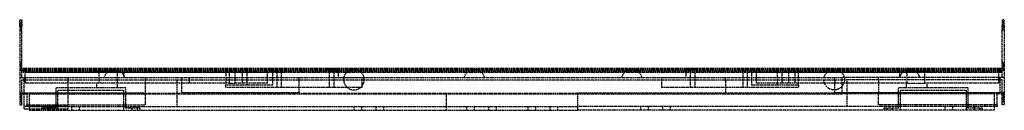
# Model space of a CAD drawing. Header units: millimetres. Extents: x -900 to 0, y 0 to 83.
import ezdxf

# ---------------------------------------------------------------- set-up
doc = ezdxf.new("R2010")
doc.units = ezdxf.units.MM
doc.header["$LTSCALE"] = 10
doc.linetypes.add('ALLCAD_Strich', pattern=[0.2, 0.15, -0.05])
doc.layers.add('BESCH_KONT_sich_schn_seit_2d', color=160, linetype='Continuous')

msp = doc.modelspace()

# ---------------------------------------------------------------- linework, layer by layer
at = {"layer": 'BESCH_KONT_sich_schn_seit_2d', "linetype": 'ALLCAD_Strich', "extrusion": (-1.09476e-47, 1, -2.22045e-16)}
for p, q in [((-900, 76.95), (-900, 82.95)), ((-900, 82.95), (-898, 82.95)), ((-899, 80.25), (-898, 81.25)), ((-898, 82.95), (-898, 76.95)), ((-2, 82.95), (-2, 76.95)), ((0, 82.95), (-2, 82.95)), ((-1, 80.25), (-2, 81.25)), ((0, 76.95), (0, 82.95)), ((-899, 80.25), (-900, 80.25)), ((-900, 76.95), (-900, 29.95)), ((-900, 76.95), (-898, 76.95)), ((-899, 73.75), (-900, 73.75)), ((-899, 80.25), (-899, 73.75)), ((-899, 73.75), (-898, 72.75)), ((-898, 29.95), (-898, 76.95)), ((-2, 29.95), (-2, 76.95)), ((0, 76.95), (-2, 76.95)), ((-1, 73.75), (-2, 72.75)), ((-1, 80.25), (-1, 73.75)), ((0, 80.25), (-1, 80.25)), ((0, 73.75), (-1, 73.75)), ((0, 76.95), (0, 29.95)), ((-899, 43.25), (-900, 43.25)), ((-899, 36.75), (-900, 36.75)), ((-899, 43.25), (-898, 44.25)), ((-899, 43.25), (-899, 38.7)), ((-899, 38.7), (-899, 36.75)), ((-899, 36.75), (-898, 35.75)), ((-896.9, 38.5), (-3.1, 38.5)), ((-896.9, 38.5), (-896.9, 37.5)), ((-896.9, 37.5), (-3.1, 37.5)), ((-896.9, 36.15), (-896.9, 37.5)), ((-896.9, 36.15), (-818.36, 36.15)), ((-896.9, 36.15), (-896.9, 34.65)), ((-829.48, 36.25), (-820, 36.25)), ((-829.48, 34.95), (-829.48, 36.25)), ((-820, 36.25), (-810.53, 36.25)), ((-818.36, 36.15), (-808.64, 36.15)), ((-810.53, 34.95), (-810.53, 36.25)), ((-808.64, 36.15), (-489.36, 36.15)), ((-711.5, 38.5), (-711.5, 34.65)), ((-692.5, 38.5), (-692.5, 34.65)), ((-669, 38.5), (-669, 34.65)), ((-665, 38.5), (-665, 21)), ((-661, 38.5), (-661, 21)), ((-617, 38.5), (-617, 21)), ((-613, 38.5), (-613, 21)), ((-609, 38.5), (-609, 34.65)), ((-489.36, 36.15), (-479.64, 36.15)), ((-479.64, 36.15), (-160.36, 36.15)), ((-291, 38.5), (-291, 34.65)), ((-287, 38.5), (-287, 21)), ((-283, 38.5), (-283, 21)), ((-239, 38.5), (-239, 21)), ((-235, 38.5), (-235, 21)), ((-231, 38.5), (-231, 34.65)), ((-207.5, 38.5), (-207.5, 23)), ((-188.5, 38.5), (-188.5, 23)), ((-160.36, 36.15), (-150.64, 36.15)), ((-150.64, 36.15), (-3.1, 36.15)), ((-89.48, 36.25), (-70.53, 36.25)), ((-89.48, 34.95), (-89.48, 36.25)), ((-70.53, 34.95), (-70.53, 36.25)), ((-3.1, 37.5), (-3.1, 38.5)), ((-3.1, 37.5), (-3.1, 36.15)), ((-3.1, 34.65), (-3.1, 36.15)), ((-1, 43.25), (-2, 44.25)), ((-1, 36.75), (-2, 35.75)), ((-1, 43.25), (-1, 38.7)), ((0, 43.25), (-1, 43.25)), ((-1, 38.7), (-1, 36.75)), ((0, 36.75), (-1, 36.75)), ((-900, 29.95), (-900, 14.95)), ((-900, 29.95), (-148.2, 29.95)), ((-898, 14.95), (-898, 27.95)), ((-898, 27.95), (-148.2, 27.95)), ((-820.25, 34.65), (-896.9, 34.65)), ((-896, 15.95), (-896, 29.95)), ((-894.98, 34.95), (-804.56, 34.95)), ((-894.98, 34.65), (-894.98, 34.95)), ((-894.98, 29.95), (-894.98, 34.65)), ((-894.98, 29.95), (-894.98, 27.95)), ((-894.98, 27.95), (-894.98, 24.95)), ((-856, 29.95), (-856, 15.95)), ((-827.5, 24.95), (-827.5, 34.95)), ((-806.75, 34.65), (-820.25, 34.65)), ((-810.83, 34.95), (-810.83, 24.95)), ((-491.25, 34.65), (-806.75, 34.65)), ((-804.56, 34.95), (-708.58, 34.95)), ((-804.56, 34.65), (-804.56, 34.95)), ((-804.56, 31.05), (-804.56, 34.65)), ((-804.56, 29.95), (-804.56, 31.05)), ((-785, 27.95), (-785, 29.95)), ((-785, 14.95), (-785, 27.95)), ((-756.5, 27.95), (-756.5, 3.5)), ((-751.8, 14.95), (-751.8, 29.95)), ((-745, 29.95), (-745, 27.95)), ((-745, 27.95), (-745, 24.95)), ((-711.5, 34.65), (-711.5, 29.95)), ((-711.5, 29.95), (-711.5, 23)), ((-703.03, 34.95), (-708.58, 34.95)), ((-708.58, 34.95), (-708.58, 24.95)), ((-703.03, 34.95), (-673.5, 34.95)), ((-703.03, 24.95), (-703.03, 34.95)), ((-696.64, 34.95), (-696.64, 24.95)), ((-692.5, 34.65), (-692.5, 29.95)), ((-692.5, 29.95), (-692.5, 23)), ((-673.5, 34.65), (-673.5, 34.95)), ((-673.5, 29.95), (-673.5, 34.65)), ((-673.5, 24.95), (-673.5, 29.95)), ((-669, 34.65), (-669, 29.95)), ((-669, 29.95), (-669, 23)), ((-645, 29.95), (-645, 27.95)), ((-645, 27.95), (-645, 15.95)), ((-609, 34.65), (-609, 30)), ((-609, 30), (-603.73, 30)), ((-603.73, 30), (-587, 30)), ((-587, 21), (-587, 30)), ((-477.75, 34.65), (-491.25, 34.65)), ((-162.25, 34.65), (-477.75, 34.65)), ((-313, 30), (-291, 30)), ((-313, 29.95), (-313, 30)), ((-313, 21), (-313, 29.95)), ((-291, 34.65), (-291, 30)), ((-255, 27.95), (-255, 29.95)), ((-255, 27.95), (-255, 15.95)), ((-231, 34.65), (-231, 29.95)), ((-231, 29.95), (-231, 23)), ((-226.5, 34.95), (-203.36, 34.95)), ((-226.5, 34.65), (-226.5, 34.95)), ((-226.5, 29.95), (-226.5, 34.65)), ((-226.5, 24.95), (-226.5, 29.95)), ((-203.36, 34.95), (-203.36, 34.65)), ((-203.36, 34.95), (-89.17, 34.95)), ((-203.36, 34.65), (-203.36, 29.95)), ((-203.36, 29.95), (-203.36, 24.95)), ((-196.97, 24.95), (-196.97, 34.95)), ((-191.42, 34.95), (-191.42, 24.95)), ((-148.75, 34.65), (-162.25, 34.65)), ((-155, 27.95), (-155, 29.95)), ((-155, 27.95), (-155, 24.95)), ((-3.1, 34.65), (-148.75, 34.65)), ((-148.2, 14.95), (-148.2, 29.95)), ((-146.26, 29.95), (-148.2, 29.95)), ((-143.5, 27.95), (-148.2, 27.95)), ((0, 29.95), (-146.26, 29.95)), ((-143.5, 3.5), (-143.5, 27.95)), ((-2, 27.95), (-143.5, 27.95)), ((-115, 27.95), (-115, 29.95)), ((-115, 27.95), (-115, 14.95)), ((-95.44, 29.95), (-95.44, 34.95)), ((-89.17, 34.95), (-89.17, 24.95)), ((-72.5, 34.95), (-89.17, 34.95)), ((-72.5, 34.65), (-72.5, 34.95)), ((-72.5, 34.95), (-5.02, 34.95)), ((-72.5, 29.95), (-72.5, 34.65)), ((-72.5, 24.95), (-72.5, 29.95)), ((-5.02, 34.65), (-5.02, 34.95)), ((-5.02, 29.95), (-5.02, 34.65)), ((-5.02, 24.95), (-5.02, 29.95)), ((-4, 29.95), (-4, 16)), ((-2, 14.95), (-2, 27.95)), ((0, 29.95), (0, 14.95)), ((-745, 24.95), (-894.98, 24.95)), ((-867, 20.5), (-867, 2)), ((-803, 20.5), (-867, 20.5)), ((-865, 0), (-865, 18.5)), ((-865, 18.5), (-805, 18.5)), ((-829.48, 20.5), (-829.48, 24.95)), ((-810.53, 20.5), (-810.53, 24.95)), ((-805, 18.5), (-805, 0)), ((-803, 2), (-803, 20.5)), ((-708.58, 24.95), (-745, 24.95)), ((-669, 23), (-712, 23)), ((-712, 23), (-712, 21)), ((-587, 21), (-712, 21)), ((-708.58, 24.95), (-703.03, 24.95)), ((-673.5, 24.95), (-703.03, 24.95)), ((-188, 21), (-313, 21)), ((-188, 23), (-231, 23)), ((-203.36, 24.95), (-226.5, 24.95)), ((-89.17, 24.95), (-203.36, 24.95)), ((-188, 23), (-188, 21)), ((-155, 16), (-155, 24.95)), ((-33, 20.5), (-97, 20.5)), ((-97, 20.5), (-97, 2)), ((-95, 0), (-95, 18.5)), ((-95, 18.5), (-35, 18.5)), ((-89.48, 20.5), (-89.48, 24.95)), ((-89.17, 24.95), (-72.5, 24.95)), ((-5.02, 24.95), (-72.5, 24.95)), ((-70.53, 20.5), (-70.53, 24.95)), ((-35, 18.5), (-35, 0)), ((-33, 2), (-33, 20.5)), ((-900, 15.95), (-785, 15.95)), ((-900, 14.95), (-900, 4.95)), ((-900, 14.95), (-891, 14.95)), ((-899, 14.25), (-900, 14.25)), ((-899, 14.25), (-898, 15.25)), ((-899, 14.25), (-899, 7.75)), ((-898, 4.95), (-898, 14.95)), ((-896, 14.95), (-896, 15.95)), ((-896, 1.45), (-896, 14.95)), ((-893.5, 14.95), (-893.5, 4.95)), ((-891, 15.6), (-390, 15.6)), ((-891, 0), (-891, 15.6)), ((-891, 14.95), (-390, 14.95)), ((-856, 15.95), (-856, 1.45)), ((-785, 4.95), (-785, 14.95)), ((-645, 15.95), (-751.8, 15.95)), ((-510, 0), (-510, 15.6)), ((-390, 15.6), (-390, 0)), ((-143.5, 15.6), (-390, 15.6)), ((-390, 14.95), (-148.2, 14.95)), ((-255, 15.95), (-148.2, 15.95)), ((-4, 16), (-155, 16)), ((-9, 14.95), (-148.2, 14.95)), ((-9, 15.6), (-143.5, 15.6)), ((0, 15.95), (-115, 15.95)), ((-115, 4.95), (-115, 14.95)), ((-9, 0), (-9, 15.6)), ((0, 14.95), (-9, 14.95)), ((-6.5, 4.95), (-6.5, 14.95)), ((-1, 14.25), (-2, 15.25)), ((-2, 4.95), (-2, 14.95)), ((-1, 14.25), (-1, 7.75)), ((0, 14.25), (-1, 14.25)), ((0, 14.95), (0, 4.95)), ((-899, 7.75), (-900, 7.75)), ((-900, 4.95), (-898, 4.95)), ((-899, 7.75), (-898, 6.75)), ((-856, 3.45), (-896, 3.45)), ((-896, 1.45), (-891, 1.45)), ((-893.5, 3.5), (-893.5, 4.95)), ((-893.5, 4.95), (-891, 4.95)), ((-891, 3.5), (-893.5, 3.5)), ((-891, 4.95), (-785, 4.95)), ((-891, 3.5), (-390, 3.5)), ((-891, 1.45), (-856, 1.45)), ((-882, 3.5), (-882, 4.95)), ((-867, 2), (-880, 2)), ((-880, 2), (-880, 0)), ((-877.5, 2), (-877.5, 0)), ((-872.5, 3.5), (-872.5, 0)), ((-865.5, 3.5), (-865.5, 0)), ((-852.5, 3.5), (-852.5, 0)), ((-845.5, 3.5), (-845.5, 0)), ((-790, 2), (-803, 2)), ((-797.5, 2), (-797.5, 0)), ((-792.5, 2), (-792.5, 0)), ((-790, 0), (-790, 2)), ((-594.5, 3.5), (-594.5, 0)), ((-587.5, 3.5), (-587.5, 0)), ((-574.5, 3.5), (-574.5, 0)), ((-567.5, 3.5), (-567.5, 0)), ((-491.5, 3.5), (-491.5, 0)), ((-484.5, 3.5), (-484.5, 0)), ((-471.5, 3.5), (-471.5, 0)), ((-464.5, 3.5), (-464.5, 0)), ((-435.5, 3.5), (-435.5, 0)), ((-428.5, 3.5), (-428.5, 0)), ((-415.5, 3.5), (-415.5, 0)), ((-408.5, 3.5), (-408.5, 0)), ((-143.5, 3.5), (-390, 3.5)), ((-332.5, 3.5), (-332.5, 0)), ((-325.5, 3.5), (-325.5, 0)), ((-312.5, 3.5), (-312.5, 0)), ((-305.5, 3.5), (-305.5, 0)), ((-9, 3.5), (-143.5, 3.5)), ((-9, 4.95), (-115, 4.95)), ((-97, 2), (-110, 2)), ((-110, 2), (-110, 0)), ((-107.5, 2), (-107.5, 0)), ((-102.5, 2), (-102.5, 0)), ((-94.99, 0.01), (-95, 0.01)), ((-95, 0.01), (-94.99, 0.01)), ((-95, 0.01), (-94.99, 0.01)), ((-95, 0.01), (-94.99, 0.01)), ((-95, 0.01), (-94.99, 0.01)), ((-95, 0.01), (-94.99, 0.01)), ((-95, 0.01), (-94.99, 0.01)), ((-95, 0.01), (-94.99, 0.01)), ((-95, 0.01), (-94.99, 0.01)), ((-95, 0), (-94.99, 0)), ((-95, 0), (-94.99, 0)), ((-95, 0), (-94.99, 0)), ((-95, 0), (-94.99, 0)), ((-95, 0), (-94.99, 0)), ((-95, 0), (-94.99, 0)), ((-94.99, 0.01), (-94.99, 0.01)), ((-94.99, 0), (-94.99, 0.01)), ((-94.99, 0), (-94.99, 0)), ((-54.5, 3.5), (-54.5, 0)), ((-47.5, 3.5), (-47.5, 0)), ((-34.5, 3.5), (-34.5, 0)), ((-20, 2), (-33, 2)), ((-27.5, 3.5), (-27.5, 0)), ((-22.5, 2), (-22.5, 0)), ((-20, 0), (-20, 2)), ((-18, 4.95), (-18, 3.5)), ((-6.5, 4.95), (-9, 4.95)), ((-6.5, 3.5), (-9, 3.5)), ((-6.5, 4.95), (-6.5, 3.5)), ((-1, 7.75), (-2, 6.75)), ((0, 4.95), (-2, 4.95)), ((0, 7.75), (-1, 7.75)), ((-891, 0), (-390, 0)), ((-9, 0), (-390, 0))]:
    msp.add_line(p, q, dxfattribs=at)
at = {"layer": 'BESCH_KONT_sich_schn_seit_2d', "linetype": 'ALLCAD_Strich', "extrusion": (-2.22045e-16, -2.22045e-16, -1)}
for centre, start, end in [((813.5, 28.07), 11.47492, 168.52508), ((484.5, 28.07), 11.47492, 168.52508), ((155.5, 28.07), 11.47492, 180.75991), ((155.5, 28.07), 180.75991, 359.24009)]:
    msp.add_arc(centre, 9.42, start, end, dxfattribs=at)
at = {"layer": 'BESCH_KONT_sich_schn_seit_2d', "linetype": 'ALLCAD_Strich'}
for centre, start, end in [((-594.5, 28.07), 44.23579, 135.76421), ((-340.5, 28.07), 44.23579, 135.76421), ((-86.5, 28.07), 44.23579, 135.76421), ((-594.5, 28.07), 168.52508, 180.75991), ((-594.5, 28.07), 180.75991, 359.24009), ((-594.5, 28.07), 135.76421, 168.52508), ((-594.5, 28.07), 11.47492, 44.23579), ((-594.5, 28.07), 359.24009, 11.47492), ((-340.5, 28.07), 135.76421, 168.52508), ((-340.5, 28.07), 11.47492, 44.23579), ((-86.5, 28.07), 135.76421, 168.52508), ((-86.5, 28.07), 11.47492, 44.23579)]:
    msp.add_arc(centre, 9.42, start, end, dxfattribs=at)

doc.saveas('drawing.dxf')
